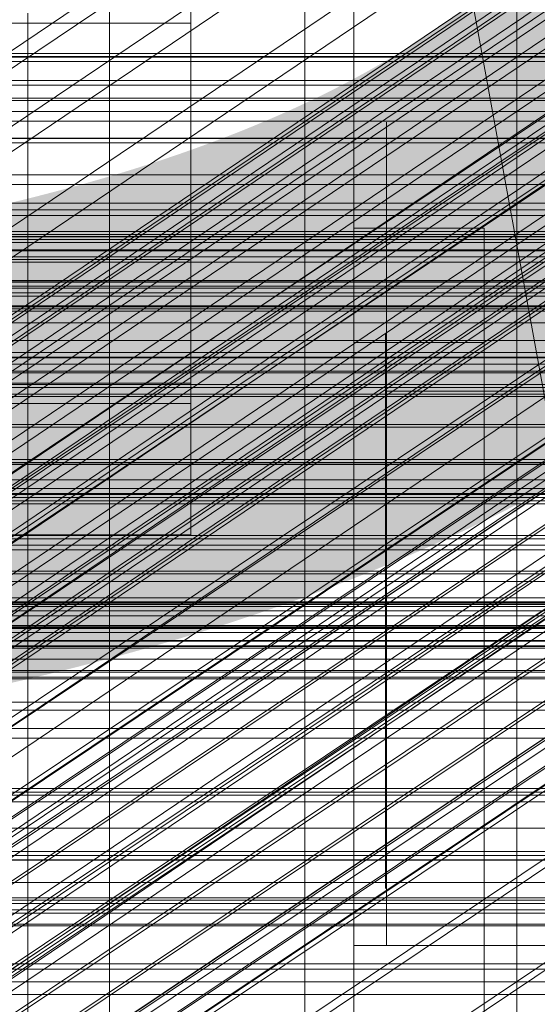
# Model space of a CAD drawing. Header units: millimetres. Extents: x -4738 to 65662, y -68080 to 6847.
# Tile 228 of 256: x 230 to 261, y -34783 to -34723. Entities that reach past the tile are written whole.
import ezdxf

# ---------------------------------------------------------------- set-up
doc = ezdxf.new("R2010")
doc.units = ezdxf.units.MM
for name, color, linetype, lineweight in [('COTAS_O', 1, 'Continuous', 0), ('COTAS_P', 1, 'Continuous', 0), ('frontal_bajante_movil', 7, 'Continuous', 0), ('frontal_briquetadora', 7, 'Continuous', 0), ('frontal_C01', 7, 'Continuous', 0), ('frontal_C02', 7, 'Continuous', 0), ('frontal_C03', 7, 'Continuous', 0), ('frontal_C04', 7, 'Continuous', 0), ('frontal_C05', 7, 'Continuous', 0), ('frontal_mezcladora', 7, 'Continuous', 0)]:
    doc.layers.add(name, color=color, linetype=linetype, lineweight=lineweight)
doc.dimstyles.new('R19_100', dxfattribs={"dimtxt": 250, "dimasz": 150, "dimexe": 150, "dimexo": 80, "dimgap": 100, "dimtad": 1, "dimtih": 1, "dimtoh": 1, "dimdsep": 46, "dimcen": 0.09, "dimadec": 0, "dimazin": 0, "dimtfac": 1, "dimtdec": 4, "dimtofl": 0, "dimtmove": 0, "dimatfit": 3, "dimfxl": 1, "dimtolj": 1, "dimtzin": 0, "dimarcsym": 0})

# ---------------------------------------------------------------- blocks, each defined once
blk = doc.blocks.new('DIM_R31_49')
at = {"layer": 'COTAS_P'}
for p, q in [((-150, -32300), (550, -32300)), ((550, -32300), (505, -32450)), ((550, -34900), (550, -32300)), ((550, -32300), (595, -32450)), ((550, -34900), (505, -34750)), ((550, -34900), (595, -34750)), ((-150, -34900), (550, -34900))]:
    blk.add_line(p, q, dxfattribs=at)
blk.add_text('2600 P', height=250, rotation=90, dxfattribs=at).set_placement((450, -33600))
blk = doc.blocks.new('DIM_R31_52')
at = {"layer": 'COTAS_O'}
for p, q in [((-650, -34200), (-500, -34155)), ((650, -34200), (500, -34155)), ((-650, -34900), (-650, -34200)), ((-650, -34200), (650, -34200)), ((-650, -34200), (-500, -34245)), ((650, -34200), (500, -34245)), ((650, -34900), (650, -34200))]:
    blk.add_line(p, q, dxfattribs=at)
blk.add_text('1300 O', height=250, dxfattribs=at).set_placement((0, -34100))
blk = doc.blocks.new('DIM_R31_57')
at = {"layer": 'COTAS_P'}
for p, q in [((-305, -34680), (395, -34680)), ((395, -34680), (350, -34830)), ((395, -36000), (395, -34680)), ((395, -34680), (440, -34830)), ((395, -36000), (350, -35850)), ((395, -36000), (440, -35850)), ((-305, -36000), (395, -36000))]:
    blk.add_line(p, q, dxfattribs=at)
blk.add_text('1320 P', height=250, rotation=90, dxfattribs=at).set_placement((295, -35340))

msp = doc.modelspace()

# ---------------------------------------------------------------- linework, layer by layer
at = {"layer": 'frontal_bajante_movil'}
for p, q in [((235, -34680), (235, -35227.232)), ((235, -35230.051), (235, -34682.819))]:
    msp.add_line(p, q, dxfattribs=at)
at = {"layer": 'frontal_briquetadora'}
for p, q in [((210, -34736), (430, -34736)), ((210, -34736), (320, -34736)), ((210, -34750), (340, -34750)), ((210, -34750), (320, -34750)), ((-490, -34760), (490, -34760)), ((-490, -34760), (340, -34760))]:
    msp.add_line(p, q, dxfattribs=at)
at = {"layer": 'frontal_C01'}
for p, q in [((250, -35948.844), (250, -33373.251)), ((250, -33378.064), (250, -35953.656)), ((150.629, -34778.572), (334.938, -34654.237)), ((146.887, -34780.003), (331.197, -34655.668)), ((141.045, -34800.428), (354.844, -34656.2)), ((141.218, -34800.042), (355.017, -34655.814)), ((141.731, -34800.166), (355.53, -34655.937)), ((142.549, -34800.791), (356.348, -34656.563)), ((141.224, -34801.298), (355.022, -34657.07)), ((153.641, -34781.633), (337.95, -34657.298)), ((143.617, -34801.875), (357.415, -34657.647)), ((141.742, -34802.592), (355.541, -34658.364)), ((144.861, -34803.345), (358.659, -34659.117)), ((148.35, -34783.655), (332.659, -34659.321)), ((142.565, -34804.223), (356.363, -34659.994)), ((359.995, -34660.871), (146.196, -34805.099)), ((157.152, -34785.78), (341.461, -34661.445)), ((143.635, -34806.078), (357.434, -34661.85)), ((147.533, -34807.019), (361.332, -34662.791)), ((144.881, -34808.033), (358.68, -34663.804)), ((150.672, -34788.257), (334.981, -34663.922)), ((148.779, -34808.973), (362.578, -34664.745)), ((146.218, -34809.952), (360.017, -34665.724)), ((149.85, -34810.829), (363.648, -34666.6)), ((345.231, -34666.396), (160.922, -34790.731)), ((147.554, -34811.707), (361.352, -34667.478)), ((150.672, -34812.459), (364.471, -34668.231)), ((148.798, -34813.176), (362.596, -34668.948)), ((151.191, -34813.754), (364.989, -34669.525)), ((153.694, -34793.494), (338.003, -34669.159)), ((149.865, -34814.26), (363.664, -34670.032)), ((150.683, -34814.886), (364.482, -34670.657)), ((151.196, -34815.01), (364.995, -34670.781)), ((151.369, -34814.623), (365.168, -34670.395)), ((164.693, -34796.149), (349.002, -34671.814)), ((157.211, -34799.009), (341.52, -34674.675)), ((168.21, -34801.664), (352.519, -34677.329)), ((160.982, -34804.427), (345.291, -34680.092)), ((171.232, -34806.901), (355.541, -34682.566)), ((164.752, -34809.378), (349.061, -34685.044)), ((173.554, -34811.502), (357.863, -34687.168)), ((168.263, -34813.525), (352.572, -34689.191)), ((175.016, -34815.155), (359.326, -34690.82)), ((171.275, -34816.586), (355.584, -34692.251)), ((175.521, -34817.61), (359.83, -34693.275)), ((173.584, -34818.351), (357.893, -34694.016)), ((175.032, -34818.7), (359.341, -34694.365)), ((-311.15, -34726.722), (311.15, -34726.722)), ((-311.15, -34727.514), (311.15, -34727.514)), ((-311.15, -34727.661), (311.15, -34727.661)), ((-311.15, -34729.982), (311.15, -34729.982)), ((-311.15, -34730.267), (311.15, -34730.267)), ((-311.15, -34733.96), (311.15, -34733.96)), ((-311.15, -34734.362), (311.15, -34734.362)), ((-311.15, -34739.175), (311.15, -34739.175)), ((-311.15, -34739.667), (311.15, -34739.667)), ((-440, -34743.121), (440, -34743.121)), ((-440, -34743.401), (440, -34743.401)), ((-440, -34743.453), (440, -34743.453)), ((-440, -34744.276), (440, -34744.276)), ((-440, -34744.377), (440, -34744.377)), ((-440, -34745.685), (440, -34745.685)), ((311.15, -34745.272), (-311.15, -34745.272)), ((-440, -34745.828), (440, -34745.828)), ((-311.15, -34745.821), (311.15, -34745.821)), ((-440, -34747.533), (440, -34747.533)), ((-440, -34747.708), (440, -34747.708)), ((440, -34749.694), (-440, -34749.694)), ((-440, -34749.888), (440, -34749.888)), ((-440, -34752.019), (440, -34752.019)), ((-440, -34752.221), (440, -34752.221)), ((-311.15, -34751.836), (311.15, -34751.836)), ((-311.15, -34752.404), (311.15, -34752.404)), ((-440, -34754.352), (440, -34754.352)), ((-440, -34754.547), (440, -34754.547)), ((-440, -34756.533), (440, -34756.533)), ((-440, -34756.707), (440, -34756.707)), ((-440, -34758.412), (440, -34758.412)), ((-440, -34758.555), (440, -34758.555)), ((-311.15, -34758.419), (311.15, -34758.419)), ((-311.15, -34758.968), (311.15, -34758.968)), ((-440, -34759.864), (440, -34759.864)), ((-440, -34759.964), (440, -34759.964)), ((-440, -34760.787), (440, -34760.787)), ((-440, -34760.839), (440, -34760.839)), ((-440, -34761.12), (440, -34761.12)), ((-311.15, -34764.573), (311.15, -34764.573)), ((-311.15, -34765.066), (311.15, -34765.066)), ((-311.15, -34769.878), (311.15, -34769.878)), ((-311.15, -34770.281), (311.15, -34770.281)), ((-311.15, -34773.974), (311.15, -34773.974)), ((-311.15, -34774.258), (311.15, -34774.258)), ((-311.15, -34776.58), (311.15, -34776.58)), ((-311.15, -34776.727), (311.15, -34776.727)), ((-311.15, -34777.519), (311.15, -34777.519))]:
    msp.add_line(p, q, dxfattribs=at)
at = {"layer": 'frontal_C02'}
for p, q in [((250, -35767.183), (250, -32921.727)), ((250, -32926.497), (250, -35771.953)), ((146.872, -34805.433), (331.181, -34682.179)), ((148.32, -34805.591), (332.629, -34682.337)), ((146.383, -34806.716), (330.692, -34683.462)), ((150.629, -34807.179), (334.938, -34683.924)), ((141.045, -34829.397), (354.844, -34686.421)), ((141.218, -34828.942), (355.017, -34685.967)), ((141.731, -34828.998), (355.53, -34686.023)), ((146.887, -34809.352), (331.197, -34686.098)), ((142.549, -34829.561), (356.348, -34686.585)), ((153.641, -34810.088), (337.95, -34686.833)), ((141.224, -34830.331), (355.022, -34687.355)), ((143.617, -34830.591), (357.415, -34687.616)), ((141.742, -34831.681), (355.541, -34688.705)), ((144.861, -34832.02), (358.659, -34689.045)), ((148.35, -34813.162), (332.659, -34689.907)), ((142.565, -34833.354), (356.363, -34690.379)), ((359.995, -34690.774), (146.196, -34833.75)), ((157.152, -34814.12), (341.461, -34690.866)), ((143.635, -34835.238), (357.434, -34692.262)), ((147.533, -34835.662), (361.332, -34692.687)), ((144.881, -34837.202), (358.68, -34694.227)), ((148.779, -34837.627), (362.578, -34694.652)), ((150.672, -34817.885), (334.981, -34694.63)), ((146.218, -34839.115), (360.017, -34696.139)), ((345.231, -34695.747), (160.922, -34819.001)), ((149.85, -34839.51), (363.648, -34696.535)), ((147.554, -34840.844), (361.352, -34697.869)), ((150.672, -34841.184), (364.471, -34698.209)), ((148.798, -34842.273), (362.596, -34699.298)), ((151.191, -34842.534), (364.989, -34699.558)), ((149.865, -34843.304), (363.664, -34700.329)), ((153.694, -34823.2), (338.003, -34699.946)), ((150.683, -34843.866), (364.482, -34700.891)), ((151.196, -34843.922), (364.995, -34700.947)), ((151.369, -34843.468), (365.168, -34700.492)), ((164.693, -34824.398), (349.002, -34701.144)), ((157.211, -34828.745), (341.52, -34705.491)), ((168.21, -34829.943), (352.519, -34706.689)), ((160.982, -34834.142), (345.291, -34710.888)), ((171.232, -34835.259), (355.541, -34712.004)), ((164.752, -34839.023), (349.061, -34715.769)), ((173.554, -34839.982), (357.863, -34716.728)), ((168.263, -34843.056), (352.572, -34719.801)), ((430, -34772.309), (-430, -34772.309)), ((430, -34777.309), (-430, -34777.309))]:
    msp.add_line(p, q, dxfattribs=at)
at = {"layer": 'frontal_C03'}
for p, q in [((1496, -34724.774), (-1496, -34724.774)), ((-1250, -34724.964), (1250, -34724.964)), ((1496, -34725.276), (-1496, -34725.276)), ((1250, -34726.443), (-1250, -34726.443)), ((-1496, -34728.332), (1496, -34728.332)), ((1496, -34728.924), (-1496, -34728.924)), ((1496, -34732.233), (-1496, -34732.233)), ((1496, -34732.824), (-1496, -34732.824)), ((1250, -34734.714), (-1250, -34734.714)), ((1496, -34735.881), (-1496, -34735.881)), ((1250, -34735.711), (-1250, -34735.711)), ((1250, -34736.028), (-1250, -34736.028)), ((1496, -34736.382), (-1496, -34736.382)), ((1250, -34736.193), (-1250, -34736.193)), ((1250, -34736.822), (-1250, -34736.822)), ((1250, -34736.881), (-1250, -34736.881)), ((1250, -34737.257), (-1250, -34737.257)), ((-1250, -34737.586), (1250, -34737.586)), ((-1575.677, -34738.815), (1575.677, -34738.815)), ((1496, -34738.722), (-1496, -34738.722)), ((1496, -34739.057), (-1496, -34739.057)), ((1250, -34738.709), (-1250, -34738.709)), ((1250, -34739.473), (-1250, -34739.473)), ((1250, -34740.267), (-1250, -34740.267)), ((1496, -34740.323), (-1496, -34740.323)), ((1496, -34740.44), (-1496, -34740.44)), ((1250, -34740.584), (-1250, -34740.584)), ((1250, -34741.309), (-1250, -34741.309)), ((1250, -34742.381), (-1250, -34742.381)), ((1250, -34743.834), (-1250, -34743.834)), ((1250, -34745.088), (-1250, -34745.088)), ((1250, -34749.867), (-1250, -34749.867)), ((1250, -34750.937), (-1250, -34750.937)), ((1250, -34751.472), (-1250, -34751.472)), ((1250, -34751.774), (-1250, -34751.774)), ((1250, -34754.94), (-1250, -34754.94)), ((1250, -34755.234), (-1250, -34755.234)), ((-1699.4, -34757.169), (1699.4, -34757.169)), ((1250, -34758.169), (-1250, -34758.169)), ((1496, -34758.577), (-1496, -34758.577)), ((1496, -34758.695), (-1496, -34758.695)), ((1250, -34758.486), (-1250, -34758.486)), ((1250, -34759.28), (-1250, -34759.28)), ((1496, -34759.961), (-1496, -34759.961)), ((-1250, -34760.044), (1250, -34760.044)), ((1496, -34760.296), (-1496, -34760.296)), ((1250, -34761.167), (-1250, -34761.167)), ((-1250, -34761.253), (1250, -34761.253)), ((1250, -34761.931), (-1250, -34761.931)), ((1496, -34762.636), (-1496, -34762.636)), ((1496, -34763.137), (-1496, -34763.137)), ((1250, -34762.725), (-1250, -34762.725)), ((1250, -34763.041), (-1250, -34763.041)), ((1250, -34763.146), (-1250, -34763.146)), ((-1496, -34766.194), (1496, -34766.194)), ((1496, -34766.785), (-1496, -34766.785)), ((1496, -34770.094), (-1496, -34770.094)), ((1496, -34770.685), (-1496, -34770.685)), ((1496, -34773.742), (-1496, -34773.742)), ((1250, -34773.733), (-1250, -34773.733)), ((1496, -34774.244), (-1496, -34774.244)), ((1250, -34775.626), (-1250, -34775.626)), ((1496, -34776.583), (-1496, -34776.583)), ((1496, -34776.918), (-1496, -34776.918)), ((1496, -34778.184), (-1496, -34778.184)), ((1496, -34778.302), (-1496, -34778.302)), ((1250, -34780.627), (-1250, -34780.627)), ((1250, -34780.943), (-1250, -34780.943)), ((1250, -34781.737), (-1250, -34781.737)), ((-1250, -34782.501), (1250, -34782.501))]:
    msp.add_line(p, q, dxfattribs=at)
at = {"layer": 'frontal_C04'}
for p, q in [((250, -34440.737), (250, -35516.618)), ((250, -34605.183), (250, -35681.065)), ((488, -35988), (248, -34670.697))]:
    msp.add_line(p, q, dxfattribs=at)
at = {"layer": 'frontal_C05'}
for p, q in [((250, -34792), (250, -34717)), ((247, -34789), (247, -34720)), ((230, -34723.731), (230, -34722.3)), ((230, -34722.347), (230, -34724.088)), ((230, -34725.25), (230, -34723.731)), ((230, -34724.088), (230, -34725.916)), ((230, -34726.853), (230, -34725.25)), ((230, -34725.916), (230, -34727.826)), ((230, -34728.536), (230, -34726.853)), ((230, -34727.826), (230, -34729.813)), ((230, -34730.295), (230, -34728.536)), ((252, -34729.035), (252, -34729)), ((252, -34729.138), (252, -34729.035)), ((252, -34729.311), (252, -34729.138)), ((252, -34729.551), (252, -34729.311)), ((230, -34729.813), (230, -34731.873)), ((252, -34729.86), (252, -34729.551)), ((252, -34730.236), (252, -34729.86)), ((230, -34732.124), (230, -34730.295)), ((252, -34730.678), (252, -34730.236)), ((252, -34731.185), (252, -34730.678)), ((252, -34731.756), (252, -34731.185)), ((252, -34732.39), (252, -34731.756)), ((230, -34731.873), (230, -34734)), ((230, -34734.021), (230, -34732.124)), ((252, -34733.086), (252, -34732.39)), ((252, -34733.841), (252, -34733.086)), ((230, -34734), (230, -34736.189)), ((230, -34735.98), (230, -34734.021)), ((252, -34734.654), (252, -34733.841)), ((252, -34735.523), (252, -34734.654)), ((230, -34737.996), (230, -34735.98)), ((250, -34803.5), (250, -34735.5)), ((250, -34735.5), (258, -34735.5)), ((252, -34736.446), (252, -34735.523)), ((258, -34803.5), (258, -34735.5)), ((230, -34736.189), (230, -34738.436)), ((252, -34737.421), (252, -34736.446)), ((252, -34738.446), (252, -34737.421)), ((230, -34740.064), (230, -34737.996)), ((230, -34738.436), (230, -34740.733)), ((252, -34739.519), (252, -34738.446)), ((252, -34740.636), (252, -34739.519)), ((230, -34742.18), (230, -34740.064)), ((230, -34740.733), (230, -34743.076)), ((252, -34741.795), (252, -34740.636)), ((251.95, -34742), (251.95, -34742.021)), ((251.95, -34742.021), (251.95, -34742.084)), ((251.95, -34742.084), (251.95, -34742.19)), ((252, -34742.994), (252, -34741.795)), ((252, -34742), (252, -34742.019)), ((252, -34742.074), (252, -34742.019)), ((252, -34742.166), (252, -34742.074)), ((230, -34744.337), (230, -34742.18)), ((250, -34810.5), (250, -34742.5)), ((250, -34742.5), (258, -34742.5)), ((251.95, -34742.19), (251.95, -34742.337)), ((251.95, -34742.337), (251.95, -34742.526)), ((251.95, -34742.526), (251.95, -34742.755)), ((252, -34742.295), (252, -34742.166)), ((252, -34742.461), (252, -34742.295)), ((252, -34742.662), (252, -34742.461)), ((252, -34742.899), (252, -34742.662)), ((258, -34810.5), (258, -34742.5)), ((230, -34743.076), (230, -34745.458)), ((251.95, -34742.755), (251.95, -34743.025)), ((251.95, -34743.025), (251.95, -34743.335)), ((252, -34743.171), (252, -34742.899)), ((252, -34744.23), (252, -34742.994)), ((252, -34743.477), (252, -34743.171)), ((251.95, -34743.335), (251.95, -34743.684)), ((251.95, -34743.684), (251.95, -34744.07)), ((252, -34743.817), (252, -34743.477)), ((252, -34744.19), (252, -34743.817)), ((230, -34746.531), (230, -34744.337)), ((251.95, -34744.07), (251.95, -34744.494)), ((251.95, -34744.494), (251.95, -34744.954)), ((252, -34744.596), (252, -34744.19)), ((252, -34745.5), (252, -34744.23)), ((251.95, -34744.954), (251.95, -34745.449)), ((252, -34745.033), (252, -34744.596)), ((252, -34745.5), (252, -34745.033)), ((230, -34745.458), (230, -34747.874)), ((251.95, -34745.449), (251.95, -34745.977)), ((252, -34779.5), (252, -34745.5)), ((252, -34746.031), (252, -34745.5)), ((252, -34745.5), (286, -34745.5)), ((251.95, -34745.977), (251.95, -34746.538)), ((252, -34746.594), (252, -34746.031)), ((230, -34748.755), (230, -34746.531)), ((251.95, -34746.5), (251.95, -34746.516)), ((251.95, -34746.562), (251.95, -34746.516)), ((251.95, -34746.538), (251.95, -34747.13)), ((251.95, -34746.64), (251.95, -34746.562)), ((251.95, -34746.748), (251.95, -34746.64)), ((251.95, -34746.887), (251.95, -34746.748)), ((251.95, -34747.055), (251.95, -34746.887)), ((252, -34747.187), (252, -34746.594)), ((251.95, -34747.254), (251.95, -34747.055)), ((251.95, -34747.13), (251.95, -34747.751)), ((251.95, -34747.482), (251.95, -34747.254)), ((251.95, -34747.738), (251.95, -34747.482)), ((252, -34747.81), (252, -34747.187)), ((230, -34747.874), (230, -34750.318)), ((251.95, -34748.022), (251.95, -34747.738)), ((251.95, -34747.751), (251.95, -34748.401)), ((251.95, -34748.334), (251.95, -34748.022)), ((252, -34748.46), (252, -34747.81)), ((251.95, -34748.672), (251.95, -34748.334)), ((251.95, -34748.401), (251.95, -34749.076)), ((251.95, -34749.036), (251.95, -34748.672)), ((252, -34749.137), (252, -34748.46)), ((230, -34751.005), (230, -34748.755)), ((251.95, -34749.424), (251.95, -34749.036)), ((251.95, -34749.076), (251.95, -34749.777)), ((252, -34749.838), (252, -34749.137)), ((251.95, -34749.837), (251.95, -34749.424)), ((251.95, -34749.777), (251.95, -34750.5)), ((251.95, -34750.272), (251.95, -34749.837)), ((252, -34750.562), (252, -34749.838)), ((230, -34750.318), (230, -34752.783)), ((251.95, -34750.729), (251.95, -34750.272)), ((251.95, -34750.5), (251.95, -34751.244)), ((230, -34753.275), (230, -34751.005)), ((251.95, -34751.206), (251.95, -34750.729)), ((252, -34751.306), (252, -34750.562)), ((251.95, -34751.703), (251.95, -34751.206)), ((251.95, -34751.244), (251.95, -34752.008)), ((251.95, -34752.218), (251.95, -34751.703)), ((252, -34752.07), (252, -34751.306)), ((251.95, -34752.008), (251.95, -34752.789)), ((251.95, -34752.75), (251.95, -34752.218)), ((252, -34752.851), (252, -34752.07)), ((230, -34752.783), (230, -34755.263)), ((251.95, -34753.297), (251.95, -34752.75)), ((251.95, -34752.789), (251.95, -34753.586)), ((252, -34753.647), (252, -34752.851)), ((230, -34755.559), (230, -34753.275)), ((251.95, -34753.859), (251.95, -34753.297)), ((251.95, -34753.586), (251.95, -34754.396)), ((251.95, -34754.433), (251.95, -34753.859)), ((252, -34754.456), (252, -34753.647)), ((251.95, -34754.396), (251.95, -34755.217)), ((251.95, -34755.019), (251.95, -34754.433)), ((252, -34755.277), (252, -34754.456)), ((230, -34755.263), (230, -34757.753)), ((251.95, -34755.614), (251.95, -34755.019)), ((251.95, -34755.217), (251.95, -34756.048)), ((252, -34756.106), (252, -34755.277)), ((230, -34757.852), (230, -34755.559)), ((251.95, -34756.218), (251.95, -34755.614)), ((251.95, -34756.048), (251.95, -34756.886)), ((251.95, -34756.829), (251.95, -34756.218)), ((252, -34756.943), (252, -34756.106)), ((251.95, -34757.446), (251.95, -34756.829)), ((251.95, -34756.886), (251.95, -34757.73)), ((252, -34757.785), (252, -34756.943)), ((230, -34757.753), (230, -34760.247)), ((251.95, -34758.066), (251.95, -34757.446)), ((251.95, -34757.73), (251.95, -34758.576)), ((252, -34758.63), (252, -34757.785)), ((230, -34760.148), (230, -34757.852)), ((251.95, -34758.688), (251.95, -34758.066)), ((251.95, -34758.576), (251.95, -34759.424)), ((251.95, -34759.312), (251.95, -34758.688)), ((252, -34759.476), (252, -34758.63)), ((251.95, -34759.934), (251.95, -34759.312)), ((251.95, -34759.424), (251.95, -34760.27)), ((252, -34760.321), (252, -34759.476)), ((230, -34762.441), (230, -34760.148)), ((251.95, -34760.554), (251.95, -34759.934)), ((230, -34760.247), (230, -34762.737)), ((251.95, -34760.27), (251.95, -34761.114)), ((251.95, -34761.171), (251.95, -34760.554)), ((252, -34761.163), (252, -34760.321)), ((251.95, -34761.114), (251.95, -34761.952)), ((251.95, -34761.782), (251.95, -34761.171)), ((252, -34761.999), (252, -34761.163)), ((251.95, -34762.386), (251.95, -34761.782)), ((251.95, -34761.952), (251.95, -34762.783)), ((252, -34762.827), (252, -34761.999)), ((230, -34764.725), (230, -34762.441)), ((251.95, -34762.981), (251.95, -34762.386)), ((230, -34762.737), (230, -34765.217)), ((251.95, -34762.783), (251.95, -34763.604)), ((251.95, -34763.567), (251.95, -34762.981)), ((252, -34763.647), (252, -34762.827)), ((251.95, -34764.141), (251.95, -34763.567)), ((251.95, -34763.604), (251.95, -34764.414)), ((252, -34764.454), (252, -34763.647)), ((251.95, -34764.703), (251.95, -34764.141)), ((251.95, -34764.414), (251.95, -34765.211)), ((230, -34766.995), (230, -34764.725)), ((251.95, -34765.25), (251.95, -34764.703)), ((252, -34765.249), (252, -34764.454)), ((230, -34765.217), (230, -34767.682)), ((251.95, -34765.211), (251.95, -34765.992)), ((251.95, -34765.782), (251.95, -34765.25)), ((252, -34766.027), (252, -34765.249)), ((251.95, -34766.297), (251.95, -34765.782)), ((251.95, -34765.992), (251.95, -34766.756)), ((252, -34766.789), (252, -34766.027)), ((251.95, -34766.794), (251.95, -34766.297)), ((251.95, -34766.756), (251.95, -34767.5)), ((251.95, -34767.271), (251.95, -34766.794)), ((252, -34767.531), (252, -34766.789)), ((230, -34769.245), (230, -34766.995)), ((251.95, -34767.728), (251.95, -34767.271)), ((230, -34767.682), (230, -34770.126)), ((251.95, -34767.5), (251.95, -34768.223)), ((251.95, -34768.163), (251.95, -34767.728)), ((252, -34768.252), (252, -34767.531)), ((251.95, -34768.576), (251.95, -34768.163)), ((251.95, -34768.223), (251.95, -34768.924)), ((251.95, -34768.964), (251.95, -34768.576)), ((252, -34768.95), (252, -34768.252)), ((230, -34771.469), (230, -34769.245)), ((251.95, -34768.924), (251.95, -34769.599)), ((251.95, -34769.328), (251.95, -34768.964)), ((252, -34769.623), (252, -34768.95)), ((251.95, -34769.666), (251.95, -34769.328)), ((251.95, -34769.599), (251.95, -34770.249)), ((251.95, -34769.978), (251.95, -34769.666)), ((252, -34770.27), (252, -34769.623)), ((230, -34770.126), (230, -34772.542)), ((251.95, -34770.262), (251.95, -34769.978)), ((251.95, -34770.249), (251.95, -34770.87)), ((251.95, -34770.518), (251.95, -34770.262)), ((252, -34770.889), (252, -34770.27)), ((251.95, -34770.746), (251.95, -34770.518)), ((251.95, -34770.945), (251.95, -34770.746)), ((251.95, -34770.87), (251.95, -34771.462)), ((251.95, -34771.113), (251.95, -34770.945)), ((252, -34771.479), (252, -34770.889)), ((230, -34773.663), (230, -34771.469)), ((251.95, -34771.252), (251.95, -34771.113)), ((251.95, -34771.36), (251.95, -34771.252)), ((251.95, -34771.438), (251.95, -34771.36)), ((251.95, -34771.484), (251.95, -34771.438)), ((251.95, -34771.462), (251.95, -34772.023)), ((251.95, -34771.5), (251.95, -34771.484)), ((252, -34772.038), (252, -34771.479)), ((251.95, -34772.023), (251.95, -34772.551)), ((252, -34772.565), (252, -34772.038)), ((230, -34772.542), (230, -34774.924)), ((251.95, -34772.551), (251.95, -34773.046)), ((252, -34773.057), (252, -34772.565)), ((251.95, -34773.046), (251.95, -34773.506)), ((251.95, -34773.506), (251.95, -34773.93)), ((252, -34773.516), (252, -34773.057)), ((230, -34775.82), (230, -34773.663)), ((251.95, -34773.93), (251.95, -34774.316)), ((252, -34773.938), (252, -34773.516)), ((252, -34774.323), (252, -34773.938)), ((251.95, -34774.316), (251.95, -34774.665)), ((251.95, -34774.665), (251.95, -34774.975)), ((252, -34774.67), (252, -34774.323)), ((252, -34774.979), (252, -34774.67)), ((230, -34774.924), (230, -34777.267)), ((251.95, -34774.975), (251.95, -34775.245)), ((251.95, -34775.245), (251.95, -34775.474)), ((252, -34775.248), (252, -34774.979)), ((252, -34775.476), (252, -34775.248)), ((230, -34777.936), (230, -34775.82)), ((251.95, -34775.474), (251.95, -34775.663)), ((251.95, -34775.663), (251.95, -34775.81)), ((251.95, -34775.81), (251.95, -34775.916)), ((251.95, -34775.916), (251.95, -34775.979)), ((252, -34775.664), (252, -34775.476)), ((252, -34775.811), (252, -34775.664)), ((252, -34775.916), (252, -34775.811)), ((252, -34775.979), (252, -34775.916)), ((251.95, -34775.979), (251.95, -34776)), ((252, -34776), (252, -34775.979)), ((230, -34777.267), (230, -34779.564)), ((230, -34780.004), (230, -34777.936)), ((250, -34795.5), (250, -34779.5)), ((250, -34779.5), (288, -34779.5)), ((252, -34779.5), (286, -34779.5)), ((230, -34779.564), (230, -34781.811)), ((230, -34782.02), (230, -34780.004)), ((230, -34781.811), (230, -34784)), ((230, -34783.979), (230, -34782.02))]:
    msp.add_line(p, q, dxfattribs=at)
at = {"layer": 'frontal_mezcladora'}
for p, q in [((260, -34820), (260, -34600)), ((240, -34686.573), (240, -34722.921)), ((240, -34715.398), (240, -34737.414)), ((195, -34722.921), (240, -34722.921)), ((240, -34722.921), (240, -34746.259)), ((-625, -34725), (625, -34725)), ((-625, -34730), (625, -34730)), ((150, -34730), (625, -34730)), ((-420, -34737.414), (240, -34737.414)), ((240, -34737.414), (240, -34745)), ((-420, -34745), (240, -34745)), ((195, -34746.259), (240, -34746.259)), ((240, -34746.259), (240, -34754.3)), ((195, -34754.3), (240, -34754.3)), ((-600, -34760), (600, -34760)), ((-465, -34760), (295, -34760))]:
    msp.add_line(p, q, dxfattribs=at)

# ---------------------------------------------------------------- dimensions: what is measured, and where the dimension line sits
at = {"layer": 'COTAS_O'}
dim = msp.add_aligned_dim(p1=(-650, -34900), p2=(650, -34900), distance=700, text='<> O', dimstyle='R19_100', dxfattribs=at)
dim.commit()
dim.dimension.update_dxf_attribs({"geometry": 'DIM_R31_52', "text_midpoint": (0, -34200)})
at = {"layer": 'COTAS_P'}
for p1, p2, picture, middle in [((-150, -34900), (-150, -32300), 'DIM_R31_49', (550, -33600)), ((-305, -36000), (-305, -34680), 'DIM_R31_57', (395, -35340))]:
    dim = msp.add_aligned_dim(p1=p1, p2=p2, distance=-700, text='<> P', dimstyle='R19_100', dxfattribs=at)
    dim.commit()
    dim.dimension.update_dxf_attribs({"geometry": picture, "text_midpoint": middle})

doc.saveas('drawing.dxf')
